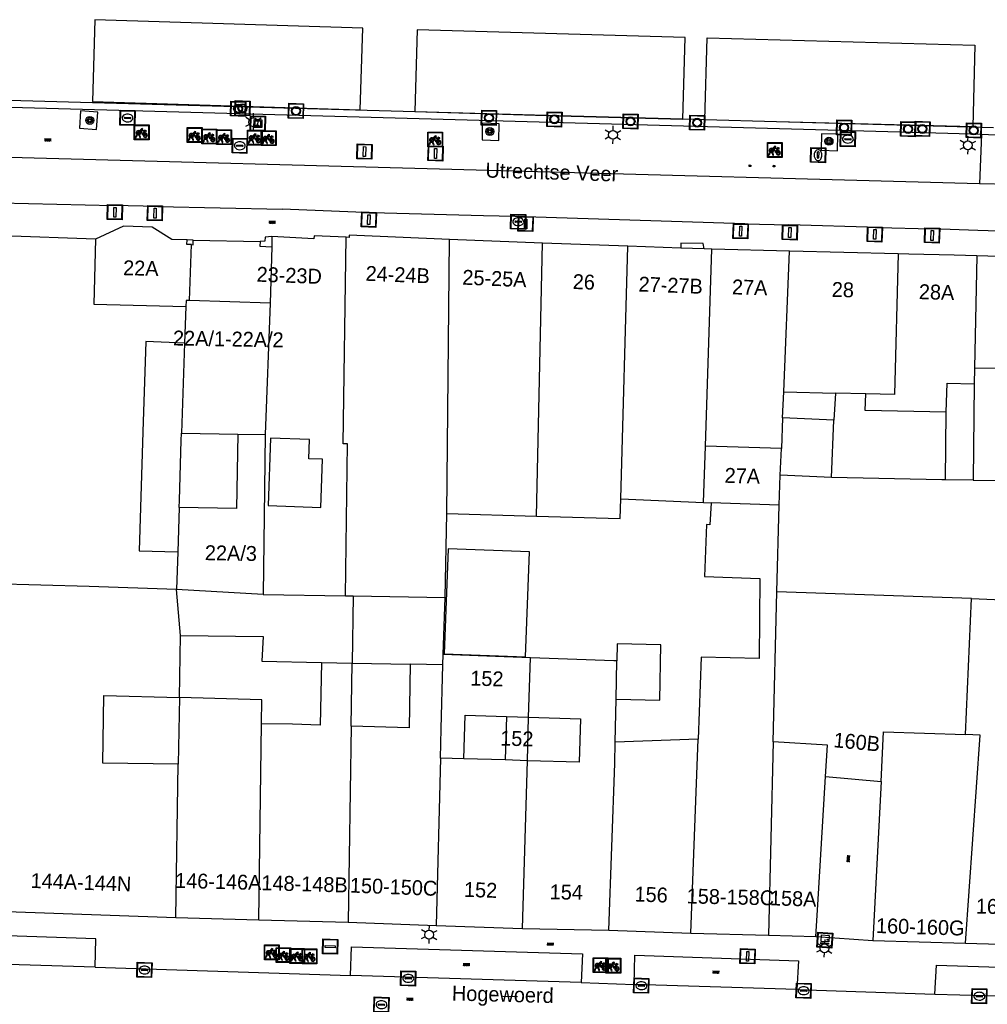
# Model space of a CAD drawing. Header units: metres. Extents: x 93870 to 95789, y 463036 to 464040.
# Tile 50 of 256: x 94327 to 94392, y 463396 to 463462. Entities that reach past the tile are written whole.
import ezdxf
from ezdxf.enums import TextEntityAlignment as Align

# ---------------------------------------------------------------- set-up
doc = ezdxf.new("R2010")
doc.units = ezdxf.units.M
doc.header["$LTSCALE"] = 25.4
for name, color, linetype in [('B_BEBOUWINGSGRENS_0', 1, 'Continuous'), ('B_LUIFEL_1', 200, 'Continuous'), ('B_TUSSENMUUR_0', 7, 'Continuous'), ('B_WOONBOOT_LIJN_0', 1, 'Continuous'), ('G_GRENS_ALGEMEEN_0', 7, 'Continuous'), ('Q_BOOM_0', 3, 'Continuous'), ('Q_BRANDKRAAN_0', 5, 'Continuous'), ('Q_CAI-KAST_0', 10, 'Continuous'), ('Q_FIETSENREK_0', 6, 'Continuous'), ('Q_INSPECTIE_OF_RIOOLPUT_0', 253, 'Continuous'), ('Q_KOLK_0', 254, 'Continuous'), ('Q_KUNSTOBJECT_0', 7, 'Continuous'), ('Q_LICHTMAST_0', 2, 'Continuous'), ('Q_MEERRING_0', 7, 'Continuous'), ('Q_VERKEERSBORDPAAL_0', 40, 'Continuous'), ('Q_WATERLEIDINGPUT_0', 5, 'Continuous'), ('S_GBKN_SYMBOOL_OV_GROOT_0', 7, 'Continuous'), ('T_HEK_0', 57, 'Continuous'), ('T_MUUR_30CM_0', 10, 'Continuous'), ('V_WEGGRENS_0', 7, 'Continuous'), ('W_WATERGRENS_0', 5, 'Continuous'), ('Z_GBKN_HUISNUMMER_0', 252, 'Continuous'), ('Z_STRAATNAAM_0', 252, 'Continuous')]:
    doc.layers.add(name, color=color, linetype=linetype)
doc.layers.add('Q_PAAL_STEEN_0', color=7, linetype='Continuous', true_color=0xa97373)
doc.layers.add('Q_PAALTJE_0', color=7, linetype='Continuous', true_color=0x666666)

# ---------------------------------------------------------------- blocks, each defined once
blk = doc.blocks.new('Q_CAI-KAST')
for points in [[(-0.5, 0.5), (0.5, 0.5), (0.5, -0.5), (-0.5, -0.5)], [(-0.262, 0.264), (0.25, 0.264), (0.25, 0.187), (-0.262, 0.187)], [(-0.262, 0.107), (0.25, 0.107), (0.25, -0.332), (-0.262, -0.332)]]:
    blk.add_lwpolyline(points, close=True)
blk.add_lwpolyline([(-0.442, 0.464), (0.438, 0.464, -0.414214), (0.459, 0.442), (0.459, -0.437, -0.414214), (0.438, -0.459), (-0.442, -0.459, -0.414214), (-0.463, -0.437), (-0.463, 0.442), (-0.463, 0.444), (-0.463, 0.446), (-0.463, 0.448), (-0.462, 0.45), (-0.461, 0.451), (-0.46, 0.453), (-0.459, 0.455), (-0.458, 0.456), (-0.457, 0.457), (-0.456, 0.459), (-0.454, 0.46), (-0.453, 0.461), (-0.451, 0.462), (-0.449, 0.462), (-0.447, 0.463), (-0.446, 0.463), (-0.444, 0.464), (-0.442, 0.464)], format="xyb")
blk.add_circle((-0.177, -0.034), 0.0354)
blk = doc.blocks.new('Q_LICHTMAST')
for points in [[(-0.26, 0.15), (-0.52, 0.3)], [(0, 0.3), (0, 0.6)], [(0.26, 0.15), (0.52, 0.3)], [(-0.26, -0.15), (-0.52, -0.3)], [(0, -0.3), (0, -0.6)], [(0.26, -0.15), (0.52, -0.3)]]:
    blk.add_lwpolyline(points)
blk.add_circle((0, 0), 0.3)
blk = doc.blocks.new('Q_VERKEERSBORDPAAL')
for points in [[(-0.5, 0.5), (0.5, 0.5), (0.5, -0.5), (-0.5, -0.5)], [(-0.08, 0.333), (0.071, 0.333), (0.071, -0.329), (-0.08, -0.329)]]:
    blk.add_lwpolyline(points, close=True)
blk.add_lwpolyline([(-0.442, 0.464), (0.438, 0.464, -0.414214), (0.459, 0.442), (0.459, -0.437, -0.414214), (0.438, -0.459), (-0.442, -0.459, -0.414214), (-0.463, -0.437), (-0.463, 0.442), (-0.463, 0.444), (-0.463, 0.446), (-0.463, 0.448), (-0.462, 0.45), (-0.461, 0.451), (-0.46, 0.453), (-0.459, 0.455), (-0.458, 0.456), (-0.457, 0.457), (-0.456, 0.459), (-0.454, 0.46), (-0.453, 0.461), (-0.451, 0.462), (-0.449, 0.462), (-0.447, 0.463), (-0.446, 0.463), (-0.444, 0.464), (-0.442, 0.464)], format="xyb")
blk = doc.blocks.new('Q_PAAL_STEEN')
for points in [[(-0.5, 0.5), (0.5, 0.5), (0.5, -0.5), (-0.5, -0.5)], [(-0.08, 0.333), (0.071, 0.333), (0.071, -0.329), (-0.08, -0.329)]]:
    blk.add_lwpolyline(points, close=True)
blk.add_lwpolyline([(-0.442, 0.464), (0.438, 0.464, -0.414214), (0.459, 0.442), (0.459, -0.437, -0.414214), (0.438, -0.459), (-0.442, -0.459, -0.414214), (-0.463, -0.437), (-0.463, 0.442), (-0.463, 0.444), (-0.463, 0.446), (-0.463, 0.448), (-0.462, 0.45), (-0.461, 0.451), (-0.46, 0.453), (-0.459, 0.455), (-0.458, 0.456), (-0.457, 0.457), (-0.456, 0.459), (-0.454, 0.46), (-0.453, 0.461), (-0.451, 0.462), (-0.449, 0.462), (-0.447, 0.463), (-0.446, 0.463), (-0.444, 0.464), (-0.442, 0.464)], format="xyb")
blk = doc.blocks.new('Q_PAALTJE')
at = {"color": 251, "true_color": 0x666666, "xscale": 0.1, "yscale": 0.1, "zscale": 0.01}
blk.add_blockref('Q_PAAL_STEEN', (0, 0), dxfattribs=at)
blk = doc.blocks.new('Q_KOLK')
blk.add_lwpolyline([(-0.5, 0.5), (0.5, 0.5), (0.5, -0.5), (-0.5, -0.5)], close=True)
for points in [[(-0.442, 0.464), (0.438, 0.464, -0.414214), (0.459, 0.442), (0.459, -0.437, -0.414214), (0.438, -0.459), (-0.442, -0.459, -0.414214), (-0.463, -0.437), (-0.463, 0.442, -0.414214), (-0.442, 0.464)], [(-0.345, 0.105, 0.380426), (-0.276, -0.18)], [(-0.008, 0.266, 0.240218), (-0.345, 0.105)], [(-0.194, 0.045, 0.853344), (-0.194, -0.032)], [(0.331, 0.111, 0.240191), (-0.008, 0.266)], [(0.185, -0.032, 0.849746), (0.185, 0.045)], [(0.267, -0.176, 0.380426), (0.331, 0.111)], [(-0.276, -0.18, 0.148452), (0.012, -0.257)], [(0.012, -0.257, 0.131742), (0.267, -0.176)]]:
    blk.add_lwpolyline(points, format="xyb")
for points in [[(-0.194, 0.045), (0.185, 0.045)], [(0.185, -0.032), (-0.194, -0.032)]]:
    blk.add_lwpolyline(points)
blk = doc.blocks.new('Q_BRANDKRAAN')
blk.add_lwpolyline([(-0.5, 0.5), (0.5, 0.5), (0.5, -0.5), (-0.5, -0.5)], close=True)
for points in [[(-0.442, 0.464), (0.438, 0.464, -0.414214), (0.459, 0.442), (0.459, -0.437, -0.414214), (0.438, -0.459), (-0.442, -0.459, -0.414214), (-0.463, -0.437), (-0.463, 0.442), (-0.463, 0.444), (-0.463, 0.446), (-0.463, 0.448), (-0.462, 0.45), (-0.461, 0.451), (-0.46, 0.453), (-0.459, 0.455), (-0.458, 0.456), (-0.457, 0.457), (-0.456, 0.459), (-0.454, 0.46), (-0.453, 0.461), (-0.451, 0.462), (-0.449, 0.462), (-0.447, 0.463), (-0.446, 0.463), (-0.444, 0.464), (-0.442, 0.464)], [(-0.345, 0.105, 0.380426), (-0.276, -0.18)], [(-0.008, 0.266, 0.240218), (-0.345, 0.105)], [(-0.194, 0.045, 0.853344), (-0.194, -0.032)], [(0.331, 0.111, 0.240191), (-0.008, 0.266)], [(0.185, -0.032, 0.849746), (0.185, 0.045)], [(0.267, -0.176, 0.380426), (0.331, 0.111)], [(-0.276, -0.18, 0.148452), (0.012, -0.257)], [(0.012, -0.257, 0.131742), (0.267, -0.176)]]:
    blk.add_lwpolyline(points, format="xyb")
for points in [[(-0.194, 0.045), (0.185, 0.045)], [(0.185, -0.032), (-0.194, -0.032)]]:
    blk.add_lwpolyline(points)
blk = doc.blocks.new('Q_WATERLEIDINGPUT')
blk.add_lwpolyline([(-0.5, 0.5), (0.5, 0.5), (0.5, -0.5), (-0.5, -0.5)], close=True)
for points in [[(-0.442, 0.464), (0.438, 0.464, -0.414214), (0.459, 0.442), (0.459, -0.437, -0.414214), (0.438, -0.459), (-0.442, -0.459, -0.414214), (-0.463, -0.437), (-0.463, 0.442), (-0.463, 0.444), (-0.463, 0.446), (-0.463, 0.448), (-0.462, 0.45), (-0.461, 0.451), (-0.46, 0.453), (-0.459, 0.455), (-0.458, 0.456), (-0.457, 0.457), (-0.456, 0.459), (-0.454, 0.46), (-0.453, 0.461), (-0.451, 0.462), (-0.449, 0.462), (-0.447, 0.463), (-0.446, 0.463), (-0.444, 0.464), (-0.442, 0.464)], [(-0.345, 0.105, 0.380426), (-0.276, -0.18)], [(-0.008, 0.266, 0.240218), (-0.345, 0.105)], [(-0.194, 0.045, 0.853344), (-0.194, -0.032)], [(0.331, 0.111, 0.240191), (-0.008, 0.266)], [(0.185, -0.032, 0.849746), (0.185, 0.045)], [(0.267, -0.176, 0.380426), (0.331, 0.111)], [(-0.276, -0.18, 0.148452), (0.012, -0.257)], [(0.012, -0.257, 0.131742), (0.267, -0.176)]]:
    blk.add_lwpolyline(points, format="xyb")
for points in [[(-0.194, 0.045), (0.185, 0.045)], [(0.185, -0.032), (-0.194, -0.032)]]:
    blk.add_lwpolyline(points)
blk = doc.blocks.new('Q_INSPECTIE_OF_RIOOLPUT')
blk.add_lwpolyline([(-0.5, 0.5), (0.5, 0.5), (0.5, -0.5), (-0.5, -0.5)], close=True)
for points in [[(-0.442, 0.464), (0.438, 0.464, -0.414214), (0.459, 0.442), (0.459, -0.437, -0.414214), (0.438, -0.459), (-0.442, -0.459, -0.414214), (-0.463, -0.437), (-0.463, 0.442), (-0.463, 0.444), (-0.463, 0.446), (-0.463, 0.448), (-0.462, 0.45), (-0.461, 0.451), (-0.46, 0.453), (-0.459, 0.455), (-0.458, 0.456), (-0.457, 0.457), (-0.456, 0.459), (-0.454, 0.46), (-0.453, 0.461), (-0.451, 0.462), (-0.449, 0.462), (-0.447, 0.463), (-0.446, 0.463), (-0.444, 0.464), (-0.442, 0.464)], [(-0.345, 0.105, 0.380426), (-0.276, -0.18)], [(-0.008, 0.266, 0.240218), (-0.345, 0.105)], [(-0.194, 0.045, 0.853344), (-0.194, -0.032)], [(0.331, 0.111, 0.240191), (-0.008, 0.266)], [(0.185, -0.032, 0.849746), (0.185, 0.045)], [(0.267, -0.176, 0.380426), (0.331, 0.111)], [(-0.276, -0.18, 0.148452), (0.012, -0.257)], [(0.012, -0.257, 0.131742), (0.267, -0.176)]]:
    blk.add_lwpolyline(points, format="xyb")
for points in [[(-0.194, 0.045), (0.185, 0.045)], [(0.185, -0.032), (-0.194, -0.032)]]:
    blk.add_lwpolyline(points)
blk = doc.blocks.new('Q_MEERRING')
blk.add_lwpolyline([(-0.5, 0.5), (0.5, 0.5), (0.5, -0.5), (-0.5, -0.5)], close=True)
blk.add_lwpolyline([(-0.442, 0.464), (0.438, 0.464, -0.414214), (0.459, 0.442), (0.459, -0.437, -0.414214), (0.438, -0.459), (-0.442, -0.459, -0.414214), (-0.463, -0.437), (-0.463, 0.442), (-0.463, 0.444), (-0.463, 0.446), (-0.463, 0.448), (-0.462, 0.45), (-0.461, 0.451), (-0.46, 0.453), (-0.459, 0.455), (-0.458, 0.456), (-0.457, 0.457), (-0.456, 0.459), (-0.454, 0.46), (-0.453, 0.461), (-0.451, 0.462), (-0.449, 0.462), (-0.447, 0.463), (-0.446, 0.463), (-0.444, 0.464), (-0.442, 0.464)], format="xyb")
for radius in [0.3, 0.3, 0.25, 0.25]:
    blk.add_circle((0, 0), radius)
blk = doc.blocks.new('Q_FIETSENREK')
for points in [[(-0.5, 0.5), (0.5, 0.5), (0.5, -0.5), (-0.5, -0.5)], [(-0.063, 0.145), (0.184, 0.054), (0.037, -0.093)]]:
    blk.add_lwpolyline(points, close=True)
for points in [[(-0.442, 0.464), (0.438, 0.464, -0.414214), (0.459, 0.442), (0.459, -0.437, -0.414214), (0.438, -0.459), (-0.442, -0.459, -0.414214), (-0.463, -0.437), (-0.463, 0.442), (-0.463, 0.444), (-0.463, 0.446), (-0.463, 0.448), (-0.462, 0.45), (-0.461, 0.451), (-0.46, 0.453), (-0.459, 0.455), (-0.458, 0.456), (-0.457, 0.457), (-0.456, 0.459), (-0.454, 0.46), (-0.453, 0.461), (-0.451, 0.462), (-0.449, 0.462), (-0.447, 0.463), (-0.446, 0.463), (-0.444, 0.464), (-0.442, 0.464)], [(-0.181, 0.106, 0.847256), (-0.324, -0.144)], [(-0.193, 0.075, 0.842492), (-0.305, -0.118)], [(-0.171, 0.065, 0.053288), (-0.193, 0.075)], [(-0.185, -0.134, 0.502492), (-0.147, 0.044)], [(-0.149, 0.089, 0.06236), (-0.181, 0.106)], [(-0.165, -0.161, 0.494489), (-0.125, 0.068)], [(-0.324, -0.144, 0.089606), (-0.421, -0.348)], [(-0.296, -0.162, 0.110942), (-0.375, -0.348)], [(-0.294, -0.105, 0.006942), (-0.305, -0.118)], [(-0.296, -0.162, 0.02458), (-0.283, -0.168)], [(-0.212, -0.105, 0.381614), (-0.294, -0.105)], [(-0.283, -0.168, 0.148109), (-0.198, -0.173)], [(-0.223, -0.136, 0.533998), (-0.276, -0.136)], [(-0.276, -0.136, 0.009682), (-0.271, -0.138)], [(-0.271, -0.138, 0.120201), (-0.218, -0.144)], [(-0.218, -0.144, 0.003554), (-0.223, -0.136)], [(-0.185, -0.134, 0.017985), (-0.212, -0.105)], [(-0.122, -0.348, 0.075837), (-0.198, -0.173)], [(-0.075, -0.348, 0.094234), (-0.165, -0.161)], [(0.095, -0.16, 0.385208), (0.186, -0.333)], [(0.209, -0.054, 0.224648), (0.108, -0.128)], [(0.126, -0.171, 0.376993), (0.197, -0.303)], [(0.212, -0.086, 0.20829), (0.139, -0.139)], [(0.186, -0.333, 1), (0.287, -0.06)], [(0.197, -0.303, 1), (0.276, -0.09)], [(0.287, -0.06, 0.086253), (0.238, -0.051)], [(0.276, -0.09, 0.079305), (0.241, -0.083)]]:
    blk.add_lwpolyline(points, format="xyb")
for points in [[(-0.171, 0.065), (-0.263, -0.038), (-0.239, -0.059), (-0.147, 0.044)], [(0.081, 0.221), (-0.003, 0.252), (-0.149, 0.089)], [(-0.125, 0.068), (-0.086, 0.111), (0.018, -0.131), (0.095, -0.16)], [(0.238, -0.051), (0.229, 0.053), (0.261, 0.093), (0.302, 0.078), (0.314, 0.11), (0.192, 0.155), (0.18, 0.123), (0.231, 0.104), (0.207, 0.076), (-0.04, 0.167), (0, 0.216), (0.07, 0.191), (0.081, 0.221)], [(0.209, -0.054), (0.199, 0.029), (0.057, -0.108)], [(-0.421, -0.348), (-0.375, -0.348)], [(-0.122, -0.348), (-0.075, -0.348)], [(0.057, -0.108), (0.108, -0.128)], [(0.126, -0.171), (0.253, -0.218), (0.241, -0.083)], [(0.139, -0.139), (0.222, -0.17), (0.212, -0.086)]]:
    blk.add_lwpolyline(points)
blk = doc.blocks.new('Q_KUNSTOBJECT')
for points in [[(-0.5, 0.5), (0.5, 0.5), (0.5, -0.5), (-0.5, -0.5)], [(-0.184, 0.184), (0.177, 0.184), (0.177, -0.178), (-0.184, -0.178)]]:
    blk.add_lwpolyline(points, close=True)
for points in [[(-0.442, 0.464), (0.438, 0.464, -0.414214), (0.459, 0.442), (0.459, -0.437, -0.414214), (0.438, -0.459), (-0.442, -0.459, -0.414214), (-0.463, -0.437), (-0.463, 0.442), (-0.463, 0.444), (-0.463, 0.446), (-0.463, 0.448), (-0.462, 0.45), (-0.461, 0.451), (-0.46, 0.453), (-0.459, 0.455), (-0.458, 0.456), (-0.457, 0.457), (-0.456, 0.459), (-0.454, 0.46), (-0.453, 0.461), (-0.451, 0.462), (-0.449, 0.462), (-0.447, 0.463), (-0.446, 0.463), (-0.444, 0.464), (-0.442, 0.464)], [(-0.245, 0.267), (0.236, 0.267, -0.414214), (0.257, 0.245), (0.257, -0.239, -0.414214), (0.236, -0.261), (-0.245, -0.261, -0.414214), (-0.266, -0.239), (-0.266, 0.245, -0.414214), (-0.245, 0.267)]]:
    blk.add_lwpolyline(points, format="xyb")
blk = doc.blocks.new('Q_BOOM')
for radius in [0.27, 0.18, 0.09]:
    blk.add_circle((0, 0), radius)
blk = doc.blocks.new('S_GBKN_SYMBOOL_OV_GROOT')
for points in [[(-0.21875, 0.0625), (0.21875, 0.0625)], [(-0.21875, 0), (0.21875, 0)], [(-0.1875, 0.0625), (-0.1875, 0)], [(-0.125, 0.09375), (-0.125, 0.0625)], [(-0.125, 0), (-0.125, -0.0625)], [(-0.0625, 0.0625), (-0.0625, 0)], [(0, 0.09375), (0, 0.0625)], [(0, 0), (0, -0.0625)], [(0.0625, 0.0625), (0.0625, 0)], [(0.125, 0.09375), (0.125, 0.0625)], [(0.125, 0), (0.125, -0.0625)], [(0.1875, 0.0625), (0.1875, 0)], [(-0.21875, -0.0625), (0.21875, -0.0625)], [(-0.1875, -0.0625), (-0.1875, -0.09375)], [(-0.0625, -0.0625), (-0.0625, -0.09375)], [(0.0625, -0.0625), (0.0625, -0.09375)], [(0.1875, -0.0625), (0.1875, -0.09375)]]:
    blk.add_lwpolyline(points)

msp = doc.modelspace()

# ---------------------------------------------------------------- linework, layer by layer
at = {"layer": 'B_BEBOUWINGSGRENS_0'}
for p, q in [((94344.227, 463447.196), (94344.221, 463446.512)), ((94338.69, 463442.889), (94338.815, 463446.649)), ((94344.221, 463446.512), (94344.099, 463442.71)), ((94362.402, 463446.749), (94356.153, 463446.999)), ((94368.147, 463446.538), (94362.402, 463446.749)), ((94371.69, 463446.408), (94368.147, 463446.538)), ((94373.278, 463446.367), (94371.69, 463446.408)), ((94373.784, 463446.354), (94373.278, 463446.367)), ((94379.002, 463446.218), (94373.784, 463446.354)), ((94386.304, 463446.029), (94379.002, 463446.218)), ((94406.68, 463445.5), (94391.6, 463445.891)), ((94344.099, 463442.71), (94338.69, 463442.889)), ((94338.44, 463442.503), (94338.353, 463440.041)), ((94338.353, 463440.041), (94338.14, 463433.977)), ((94391.418, 463437.308), (94391.333, 463430.828)), ((94378.541, 463435.01), (94378.626, 463436.765)), ((94378.626, 463436.765), (94382.091, 463436.675)), ((94382.091, 463436.675), (94381.988, 463434.869)), ((94389.475, 463430.852), (94389.534, 463435.389)), ((94378.541, 463435.01), (94378.456, 463432.948)), ((94381.988, 463434.869), (94378.541, 463435.01)), ((94381.829, 463431.012), (94381.988, 463434.869)), ((94338.14, 463433.977), (94341.935, 463433.913)), ((94341.935, 463433.913), (94343.779, 463433.902)), ((94378.382, 463431.154), (94378.456, 463432.948)), ((94347.62, 463432.24), (94346.71, 463432.27)), ((94381.829, 463431.012), (94378.382, 463431.154)), ((94391.333, 463430.828), (94389.475, 463430.852)), ((94367.674, 463429.58), (94373.228, 463429.32)), ((94373.228, 463429.32), (94373.734, 463429.298)), ((94337.992, 463428.999), (94337.894, 463426.008)), ((94355.87, 463422.94), (94355.98, 463428.59)), ((94355.98, 463428.59), (94362.011, 463428.411)), ((94337.894, 463426.008), (94337.812, 463423.492)), ((94343.636, 463423.157), (94337.812, 463423.492)), ((94355.728, 463419.125), (94355.87, 463422.94)), ((94338.005, 463416.229), (94338.075, 463420.395)), ((94361.593, 463418.906), (94355.728, 463419.125)), ((94349.548, 463414.306), (94349.612, 463418.545)), ((94349.612, 463418.545), (94353.513, 463418.469)), ((94367.35, 463416.119), (94367.4, 463418.689)), ((94332.936, 463416.376), (94338.005, 463416.229)), ((94338.005, 463416.229), (94337.93, 463411.747)), ((94367.295, 463413.239), (94367.35, 463416.119)), ((94359.976, 463414.964), (94359.889, 463412.034)), ((94361.388, 463411.988), (94361.474, 463414.918)), ((94361.474, 463414.918), (94364.95, 463414.81)), ((94372.872, 463413.428), (94367.295, 463413.239)), ((94359.889, 463412.034), (94357.12, 463412.12)), ((94381.424, 463410.936), (94385.15, 463410.58)), ((94385.15, 463410.58), (94384.599, 463399.92)), ((94325.493, 463401.884), (94337.756, 463401.448)), ((94337.756, 463401.448), (94343.347, 463401.298)), ((94343.347, 463401.298), (94349.35, 463401.131)), ((94349.35, 463401.131), (94355.266, 463400.908)), ((94355.266, 463400.908), (94361.054, 463400.708)), ((94361.054, 463400.708), (94366.863, 463400.598)), ((94366.863, 463400.598), (94372.369, 463400.398)), ((94372.369, 463400.398), (94377.582, 463400.278)), ((94377.582, 463400.278), (94380.775, 463400.184)), ((94384.599, 463399.92), (94390.817, 463399.739))]:
    msp.add_line(p, q, dxfattribs=at)
for points in [[(94338.523, 463446.967), (94337.5, 463447), (94336.18, 463447.82), (94334.25, 463447.88), (94332.358, 463447.02)], [(94349.203, 463447.14), (94347.06, 463447.24), (94347.05, 463447.03), (94344.227, 463447.196)], [(94356.153, 463446.999), (94349.409, 463447.28), (94349.407, 463447.13), (94349.203, 463447.14)], [(94332.358, 463447.02), (94332.265, 463442.656), (94338.44, 463442.503)], [(94338.815, 463446.649), (94338.515, 463446.657), (94338.523, 463446.967)], [(94391.6, 463445.891), (94390.065, 463445.931), (94387.017, 463446.01), (94386.304, 463446.029)], [(94389.534, 463435.389), (94389.604, 463437.346), (94391.418, 463437.308)], [(94341.935, 463433.913), (94341.851, 463428.934), (94337.992, 463428.999)], [(94343.779, 463433.902), (94343.706, 463428.412), (94343.636, 463423.157)], [(94346.71, 463432.27), (94346.75, 463433.55), (94344.13, 463433.64), (94343.97, 463429.12), (94347.51, 463429), (94347.62, 463432.24)], [(94362.011, 463428.411), (94367.613, 463428.265), (94367.674, 463429.58)], [(94373.734, 463429.298), (94373.647, 463427.839), (94373.427, 463427.848), (94373.288, 463424.367), (94377.005, 463424.218), (94376.964, 463418.852), (94373.071, 463418.935), (94372.872, 463413.428)], [(94361.26, 463418.962), (94361.522, 463426.008), (94356.065, 463426.212), (94355.803, 463419.166), (94361.26, 463418.962)], [(94337.812, 463423.492), (94331.938, 463423.686), (94325.428, 463423.869), (94325.126, 463414.478)], [(94338.075, 463420.395), (94343.636, 463420.328), (94343.535, 463418.678), (94347.544, 463418.576)], [(94367.4, 463418.689), (94367.19, 463418.696), (94361.593, 463418.906)], [(94347.544, 463418.576), (94347.474, 463414.375), (94345.601, 463414.437), (94343.521, 463414.464)], [(94353.513, 463418.469), (94353.441, 463414.19), (94349.548, 463414.306)], [(94337.93, 463411.747), (94332.86, 463411.832), (94332.936, 463416.376)], [(94343.521, 463414.464), (94343.542, 463416.068), (94338.005, 463416.229)], [(94357.12, 463412.12), (94357.21, 463415.05), (94359.976, 463414.964)], [(94364.95, 463414.81), (94364.86, 463411.88), (94361.388, 463411.988)], [(94380.775, 463400.184), (94380.903, 463402.303), (94381.424, 463410.936)], [(94390.817, 463399.739), (94394.69, 463399.627), (94398.888, 463399.561)]]:
    msp.add_lwpolyline(points, dxfattribs=at)
at = {"layer": 'B_LUIFEL_1'}
msp.add_line((94338.353, 463440.041), (94335.755, 463440.132), dxfattribs=at)
for points in [[(94335.755, 463440.132), (94335.542, 463434.068), (94335.296, 463426.093), (94337.894, 463426.008)], [(94337.992, 463428.999), (94338.007, 463429.489), (94338.125, 463433.487), (94338.14, 463433.977)], [(94367.35, 463416.119), (94370.279, 463416.062), (94370.351, 463419.77), (94367.422, 463419.827), (94367.4, 463418.689)]]:
    msp.add_lwpolyline(points, dxfattribs=at)
at = {"layer": 'B_TUSSENMUUR_0'}
for p, q in [((94355.98, 463428.59), (94356.153, 463446.999)), ((94362.011, 463428.411), (94362.402, 463446.749)), ((94367.674, 463429.58), (94368.147, 463446.538)), ((94373.353, 463433.102), (94373.784, 463446.354)), ((94378.626, 463436.765), (94379.002, 463446.218)), ((94391.6, 463445.891), (94391.44, 463438.351)), ((94344.099, 463442.71), (94343.779, 463433.902)), ((94391.44, 463438.351), (94391.418, 463437.308)), ((94384.128, 463436.622), (94382.091, 463436.675)), ((94373.228, 463429.32), (94373.353, 463433.102)), ((94378.456, 463432.948), (94373.353, 463433.102)), ((94378.3, 463429.155), (94378.382, 463431.154)), ((94391.333, 463430.828), (94406.47, 463430.63)), ((94378.3, 463429.155), (94373.734, 463429.298)), ((94378.155, 463423.339), (94378.3, 463429.155)), ((94338.075, 463420.395), (94337.812, 463423.492)), ((94343.636, 463423.157), (94349.175, 463423.06)), ((94349.175, 463423.06), (94349.68, 463423.052)), ((94349.68, 463423.052), (94349.612, 463418.545)), ((94349.68, 463423.052), (94355.87, 463422.94)), ((94377.904, 463413.252), (94378.155, 463423.339)), ((94391.24, 463422.871), (94378.155, 463423.339)), ((94390.819, 463413.736), (94391.24, 463422.871)), ((94391.24, 463422.871), (94395.235, 463422.728)), ((94355.709, 463418.426), (94355.728, 463419.125)), ((94361.474, 463414.918), (94361.593, 463418.906)), ((94347.544, 463418.576), (94349.612, 463418.545)), ((94355.709, 463418.426), (94353.513, 463418.469)), ((94359.976, 463414.964), (94361.474, 463414.918)), ((94343.347, 463401.298), (94343.521, 463414.464)), ((94349.548, 463414.306), (94349.35, 463401.131)), ((94372.369, 463400.398), (94372.872, 463413.428)), ((94377.904, 463413.252), (94377.582, 463400.278)), ((94355.551, 463412.16), (94355.266, 463400.908)), ((94357.12, 463412.12), (94355.551, 463412.16)), ((94337.756, 463401.448), (94337.93, 463411.747)), ((94361.388, 463411.988), (94359.889, 463412.034)), ((94361.054, 463400.708), (94361.388, 463411.988))]:
    msp.add_line(p, q, dxfattribs=at)
for points in [[(94349.175, 463423.06), (94349.31, 463433.26), (94349.02, 463433.263), (94349.203, 463447.14)], [(94386.304, 463446.029), (94386.059, 463436.572), (94384.128, 463436.622)], [(94338.69, 463442.889), (94338.454, 463442.896), (94338.44, 463442.503)], [(94406.576, 463438.138), (94404.534, 463438.167), (94391.44, 463438.351)], [(94389.534, 463435.389), (94384.093, 463435.505), (94384.128, 463436.622)], [(94389.475, 463430.852), (94389.244, 463430.855), (94381.829, 463431.012)], [(94355.551, 463412.16), (94355.6, 463414.126), (94355.709, 463418.426)], [(94385.15, 463410.58), (94385.322, 463413.921), (94390.819, 463413.736)], [(94390.817, 463399.739), (94391.811, 463413.703), (94390.819, 463413.736)], [(94366.863, 463400.598), (94367.267, 463411.805), (94367.295, 463413.239)], [(94381.424, 463410.936), (94381.551, 463413.032), (94377.904, 463413.252)]]:
    msp.add_lwpolyline(points, dxfattribs=at)
at = {"layer": 'B_WOONBOOT_LIJN_0'}
for p, q in [((94371.826, 463455.079), (94371.981, 463460.571)), ((94373.316, 463455.037), (94373.462, 463460.529))]:
    msp.add_line(p, q, dxfattribs=at)
for points in [[(94350.323, 463461.197), (94332.332, 463461.757), (94332.16, 463456.26), (94350.152, 463455.712), (94350.323, 463461.197)], [(94371.981, 463460.571), (94353.988, 463461.08), (94353.833, 463455.582), (94362.673, 463455.332)], [(94373.462, 463460.529), (94391.455, 463460.053), (94391.31, 463454.555), (94378.125, 463454.904)], [(94362.673, 463455.332), (94371.826, 463455.074), (94371.826, 463455.079)], [(94378.125, 463454.904), (94373.316, 463455.031), (94373.316, 463455.037)]]:
    msp.add_lwpolyline(points, dxfattribs=at)
at = {"layer": 'G_GRENS_ALGEMEEN_0'}
for points in [[(94338.815, 463446.649), (94338.925, 463446.646), (94338.934, 463446.941)], [(94343.437, 463446.86), (94343.422, 463446.55), (94344.221, 463446.512)]]:
    msp.add_lwpolyline(points, dxfattribs=at)
at = {"layer": 'T_HEK_0'}
for p, q in [((94332.358, 463447.02), (94326.123, 463447.242)), ((94380.775, 463400.184), (94384.599, 463399.92))]:
    msp.add_line(p, q, dxfattribs=at)
at = {"layer": 'T_MUUR_30CM_0'}
msp.add_line((94338.934, 463446.941), (94343.437, 463446.86), dxfattribs=at)
at = {"layer": 'V_WEGGRENS_0'}
for p, q in [((94332.529, 463455.548), (94331.371, 463455.63)), ((94359.485, 463454.757), (94358.353, 463454.802)), ((94382.258, 463454.06), (94381.158, 463454.089)), ((94391.898, 463454.059), (94391.777, 463450.741)), ((94391.898, 463454.059), (94406.595, 463453.523)), ((94391.777, 463450.741), (94299.792, 463453.216)), ((94406.589, 463450.343), (94391.777, 463450.741)), ((94325.956, 463449.453), (94333.583, 463449.279)), ((94336.56, 463449.207), (94333.583, 463449.279)), ((94336.56, 463449.207), (94344.941, 463449.028)), ((94350.966, 463448.794), (94344.941, 463449.028)), ((94375.989, 463448.049), (94360.536, 463448.529)), ((94375.989, 463448.049), (94378.956, 463447.97)), ((94384.981, 463447.791), (94378.956, 463447.97)), ((94384.981, 463447.791), (94388.546, 463447.7)), ((94391.662, 463447.6), (94388.546, 463447.7)), ((94338.934, 463446.941), (94338.523, 463446.967)), ((94373.278, 463446.367), (94373.209, 463446.72)), ((94332.336, 463398.117), (94295.952, 463399.307)), ((94332.336, 463398.117), (94349.509, 463397.57)), ((94365.006, 463397.083), (94349.509, 463397.57)), ((94365.006, 463397.083), (94368.56, 463396.966)), ((94379.485, 463396.629), (94368.56, 463396.966)), ((94379.485, 463396.629), (94388.774, 463396.312)), ((94388.774, 463396.312), (94399.353, 463396.004))]:
    msp.add_line(p, q, dxfattribs=at)
for points in [[(94294.89, 463456.582), (94297.752, 463456.61), (94308.069, 463456.406), (94389.636, 463454.141), (94391.898, 463454.059)], [(94331.371, 463455.63), (94331.284, 463454.462), (94332.442, 463454.38), (94332.529, 463455.548)], [(94358.353, 463454.802), (94358.344, 463453.683), (94359.476, 463453.638), (94359.485, 463454.757)], [(94381.158, 463454.089), (94381.129, 463452.989), (94382.229, 463452.96), (94382.258, 463454.06)], [(94360.536, 463448.529), (94358.429, 463448.587), (94350.966, 463448.794)], [(94344.227, 463447.196), (94343.762, 463447.155), (94343.753, 463446.872), (94343.437, 463446.86)], [(94406.572, 463447.124), (94404.316, 463447.194), (94391.662, 463447.6)], [(94373.209, 463446.72), (94371.69, 463446.75), (94371.69, 463446.408)], [(94332.336, 463398.117), (94332.389, 463400.028), (94296.025, 463401.244), (94295.952, 463399.307)], [(94349.509, 463397.57), (94349.56, 463399.488), (94365.098, 463399.015), (94365.006, 463397.083)], [(94368.56, 463396.966), (94368.61, 463398.93), (94379.596, 463398.552), (94379.485, 463396.629)], [(94388.774, 463396.312), (94388.871, 463398.248), (94399.45, 463397.917), (94399.353, 463396.004)]]:
    msp.add_lwpolyline(points, dxfattribs=at)
at = {"layer": 'W_WATERGRENS_0'}
for p, q in [((94371.826, 463455.079), (94362.673, 463455.332)), ((94373.316, 463455.037), (94371.826, 463455.079)), ((94378.125, 463454.904), (94373.316, 463455.037))]:
    msp.add_line(p, q, dxfattribs=at)
for points in [[(94362.673, 463455.332), (94308.073, 463456.847), (94297.561, 463457.078), (94294.907, 463457.024), (94294.902, 463457.155), (94294.135, 463457.152), (94294.134, 463457.02), (94293.749, 463457.036), (94293.374, 463457.128), (94293.025, 463457.292), (94292.715, 463457.521), (94292.456, 463457.807), (94292.259, 463458.139)], [(94392.698, 463454.497), (94390.266, 463454.567), (94378.125, 463454.904)]]:
    msp.add_lwpolyline(points, dxfattribs=at)
at = {"layer": 'Z_STRAATNAAM_0'}
for p, q in [((94363.033, 463451.54), (94364.033, 463451.509)), ((94359.735, 463396.169), (94360.735, 463396.143))]:
    msp.add_line(p, q, dxfattribs=at)

# ---------------------------------------------------------------- block references
at = {"layer": 'Q_BOOM_0'}
for p, rotation in [((94331.987, 463454.992), 85.74011592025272), ((94358.866, 463454.244), 89.5391859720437), ((94381.653, 463453.596), 178.4898247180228)]:
    msp.add_blockref('Q_BOOM', p, dxfattribs=dict(at, rotation=rotation))
at = {"layer": 'Q_BRANDKRAAN_0', "rotation": 178.2208545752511}
msp.add_blockref('Q_BRANDKRAAN', (94360.771, 463448.189), dxfattribs=at)
at = {"layer": 'Q_CAI-KAST_0', "rotation": 176.0507000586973}
msp.add_blockref('Q_CAI-KAST', (94381.379, 463399.937), dxfattribs=at)
at = {"layer": 'Q_FIETSENREK_0'}
for p in [(94335.478, 463454.193), (94339.038, 463454.005), (94340.015, 463453.909), (94341.009, 463453.866), (94343.076, 463453.839), (94343.999, 463453.796), (94355.195, 463453.709), (94378.012, 463453.008), (94344.215, 463399.111), (94345.004, 463398.928), (94345.922, 463398.874), (94346.749, 463398.853), (94366.316, 463398.251), (94367.164, 463398.213)]:
    msp.add_blockref('Q_FIETSENREK', p, dxfattribs=at)
at = {"layer": 'Q_INSPECTIE_OF_RIOOLPUT_0'}
for p, rotation in [((94342.057, 463453.293), 178.4587394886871), ((94351.577, 463395.601), 178.201574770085)]:
    msp.add_blockref('Q_INSPECTIE_OF_RIOOLPUT', p, dxfattribs=dict(at, rotation=rotation))
at = {"layer": 'Q_KOLK_0'}
for p, rotation in [((94335.658, 463397.934), 178.1756129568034), ((94353.38, 463397.367), 178.2000474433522), ((94369.04, 463396.879), 178.2331755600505), ((94379.951, 463396.539), 178.0454606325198), ((94391.752, 463396.173), 178.3323455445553)]:
    msp.add_blockref('Q_KOLK', p, dxfattribs=dict(at, rotation=rotation))
at = {"layer": 'Q_KUNSTOBJECT_0', "rotation": 178.409386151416}
msp.add_blockref('Q_KUNSTOBJECT', (94343.278, 463454.781), dxfattribs=at)
at = {"layer": 'Q_LICHTMAST_0'}
for p, rotation in [((94342.975, 463454.871), 178.409386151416), ((94367.135, 463454.023), 178.409386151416), ((94390.984, 463453.324), 177.9238737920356), ((94354.788, 463400.301), 177.8412926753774), ((94381.353, 463399.384), 176.0507000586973)]:
    msp.add_blockref('Q_LICHTMAST', p, dxfattribs=dict(at, rotation=rotation))
at = {"layer": 'Q_MEERRING_0'}
for p, rotation in [((94341.952, 463455.779), 178.4110461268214), ((94342.243, 463455.807), 178.4110461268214), ((94345.839, 463455.627), 178.4110461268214), ((94358.808, 463455.165), 178.409386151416), ((94363.205, 463455.063), 178.409386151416), ((94368.32, 463454.926), 178.409386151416), ((94372.795, 463454.84), 178.4110461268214), ((94382.668, 463454.512), 178.409386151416), ((94386.969, 463454.412), 178.409386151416), ((94387.929, 463454.421), 178.4110461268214), ((94391.379, 463454.321), 178.3512010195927)]:
    msp.add_blockref('Q_MEERRING', p, dxfattribs=dict(at, rotation=rotation))
at = {"layer": 'Q_PAAL_STEEN_0'}
for p, rotation in [((94350.441, 463452.898), 178.4587394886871), ((94355.22, 463452.775), 178.4587394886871), ((94333.673, 463448.823), 178.614547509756), ((94336.363, 463448.764), 178.614547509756), ((94350.736, 463448.328), 177.7758543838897), ((94361.271, 463448.038), 178.2208545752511), ((94375.716, 463447.554), 178.2208545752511), ((94379.024, 463447.469), 178.2982691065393), ((94384.727, 463447.34), 178.2982691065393), ((94388.582, 463447.265), 178.1618702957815)]:
    msp.add_blockref('Q_PAAL_STEEN', p, dxfattribs=dict(at, rotation=rotation))
at = {"layer": 'Q_PAALTJE_0', "rotation": 178.4587394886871}
for p in [(94376.345, 463451.948), (94377.966, 463451.926)]:
    msp.add_blockref('Q_PAALTJE', p, dxfattribs=at)
at = {"layer": 'Q_VERKEERSBORDPAAL_0'}
for p, rotation in [((94348.141, 463399.501), 88.47685277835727), ((94376.185, 463398.851), 178.0293770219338)]:
    msp.add_blockref('Q_VERKEERSBORDPAAL', p, dxfattribs=dict(at, rotation=rotation))
at = {"layer": 'Q_WATERLEIDINGPUT_0'}
for p, rotation in [((94334.518, 463455.161), 178.409386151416), ((94382.923, 463453.736), 178.409386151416), ((94380.925, 463452.667), 88.48982471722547)]:
    msp.add_blockref('Q_WATERLEIDINGPUT', p, dxfattribs=dict(at, rotation=rotation))
at = {"layer": 'S_GBKN_SYMBOOL_OV_GROOT_0'}
for p, rotation in [((94329.166, 463453.676), 178.4587394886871), ((94344.253, 463448.144), 178.7764723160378), ((94382.962, 463405.411), 86.54639871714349), ((94362.938, 463399.662), 178.2563690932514), ((94357.296, 463398.285), 178.2000474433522), ((94374.066, 463397.78), 178.0293770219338), ((94353.499, 463395.961), 178.2000474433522)]:
    msp.add_blockref('S_GBKN_SYMBOOL_OV_GROOT', p, dxfattribs=dict(at, rotation=rotation))

# ---------------------------------------------------------------- texts
at = {"layer": 'Z_GBKN_HUISNUMMER_0', "linetype": 'Continuous'}
for s, rotation, p in [('22A', 358.6, (94335.418, 463445.079)), ('23-23D', 358, (94345.388, 463444.587)), ('24-24B', 357.6, (94352.677, 463444.642)), ('25-25A', 357.7, (94359.178, 463444.376)), ('26', 357.9, (94365.183, 463444.145)), ('27-27B', 357.9, (94371.02, 463443.931)), ('27A', 358.5, (94376.328, 463443.787)), ('28', 358.5, (94382.588, 463443.624)), ('28A', 358.5, (94388.887, 463443.461)), ('22A/1-22A/2', 359, (94341.294, 463440.334)), ('27A', 358.3, (94375.834, 463431.129)), ('22A/3', 359, (94341.467, 463425.949)), ('152', 358.2, (94358.67, 463417.506)), ('152', 358.3, (94360.681, 463413.476)), ('160B', 354.6, (94383.525, 463413.247)), ('144A-144N', 357.9, (94331.395, 463403.821)), ('146-146A', 358.5, (94340.619, 463403.872)), ('148-148B', 358.4, (94346.418, 463403.714)), ('150-150C', 357.8, (94352.402, 463403.518)), ('152', 358, (94358.246, 463403.307)), ('154', 358.9, (94364.006, 463403.153)), ('156', 357.9, (94369.707, 463402.996)), ('158-158C', 358.7, (94375.033, 463402.837)), ('158A', 358.3, (94379.252, 463402.73)), ('162A-162D', 358.7, (94394.908, 463402.149)), ('160-160G', 358.3, (94387.79, 463400.828))]:
    msp.add_text(s, height=1, rotation=rotation, dxfattribs=at).set_placement(p, align=Align.MIDDLE)
at = {"layer": 'Z_STRAATNAAM_0', "linetype": 'Continuous'}
for s, rotation, p in [('Utrechtse Veer', 358.2244, (94363.033, 463451.54)), ('Hogewoerd', 358.51065, (94359.735, 463396.169))]:
    msp.add_text(s, height=1, rotation=rotation, dxfattribs=at).set_placement(p, align=Align.MIDDLE)

doc.saveas('drawing.dxf')
